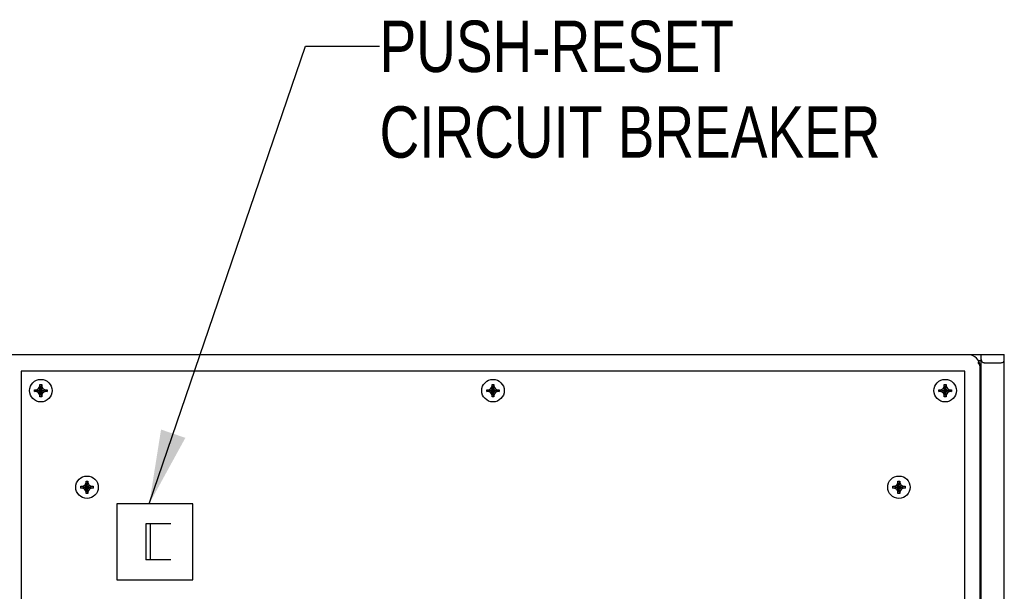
# Model space of a CAD drawing. Header units: inches. Extents: x 0 to 34, y 0 to 22.
# Tile 14 of 84: x 5.6 to 8, y 15.4 to 16.8. Entities that reach past the tile are written whole.
import ezdxf

# ---------------------------------------------------------------- set-up
doc = ezdxf.new("R2010")
doc.units = ezdxf.units.IN
doc.header["$LTSCALE"] = 1.87
doc.header["$MEASUREMENT"] = 0
doc.layers.get('0').update_dxf_attribs({"linetype": 'CONTINUOUS'})
doc.layers.add('DETAIL', color=7, linetype='CONTINUOUS')
doc.styles.get("Standard").update_dxf_attribs({"font": 'txt', "width": 0.8})

msp = doc.modelspace()

# ---------------------------------------------------------------- linework, layer by layer
at = {"color": 7, "linetype": 'CONTINUOUS'}
for p, q in [((3.66, 15.99483), (7.9725, 15.99483)), ((7.88375, 15.99433), (5.57375, 15.99433)), ((7.91625, 15.97933), (7.90937, 15.97933)), ((7.90973, 15.973), (7.90973, 15.97654)), ((7.91625, 14.25233), (7.91625, 15.99483)), ((7.92375, 15.97483), (7.965, 15.97483)), ((7.9725, 14.25233), (7.9725, 15.99483)), ((5.58125, 15.95433), (5.58125, 14.29183)), ((7.87625, 15.95433), (5.58125, 15.95433)), ((7.87625, 14.29183), (7.87625, 15.95433)), ((7.91375, 14.28183), (7.91375, 15.96433)), ((7.91625, 15.96258), (7.91375, 15.96258)), ((7.91625, 15.92758), (7.91375, 15.92758)), ((5.61354, 15.9092), (5.64396, 15.90446)), ((5.61354, 15.90446), (5.64396, 15.9092)), ((5.61369, 15.9092), (5.61825, 15.9092)), ((5.61825, 15.90445), (5.61369, 15.90445)), ((5.61825, 15.9092), (5.6234, 15.91218)), ((5.61825, 15.9092), (5.63925, 15.90445)), ((5.61825, 15.90445), (5.63925, 15.9092)), ((5.6234, 15.90148), (5.61825, 15.90445)), ((5.6234, 15.91218), (5.62638, 15.91733)), ((5.6234, 15.90148), (5.6341, 15.91218)), ((5.6341, 15.90148), (5.6234, 15.91218)), ((5.62638, 15.89161), (5.63112, 15.92204)), ((5.63112, 15.89161), (5.62638, 15.92204)), ((5.62638, 15.91733), (5.62638, 15.92189)), ((5.62638, 15.89633), (5.63113, 15.91733)), ((5.63113, 15.89633), (5.62638, 15.91733)), ((5.63113, 15.92189), (5.63113, 15.91733)), ((5.63113, 15.91733), (5.6341, 15.91218)), ((5.6341, 15.91218), (5.63925, 15.9092)), ((5.63925, 15.90445), (5.6341, 15.90148)), ((5.63925, 15.9092), (5.64381, 15.9092)), ((5.64381, 15.90445), (5.63925, 15.90445)), ((6.71354, 15.90446), (6.74396, 15.9092)), ((6.71354, 15.9092), (6.74396, 15.90446)), ((6.71369, 15.9092), (6.71825, 15.9092)), ((6.71825, 15.90445), (6.71369, 15.90445)), ((6.71825, 15.9092), (6.7234, 15.91218)), ((6.71825, 15.90445), (6.73925, 15.9092)), ((6.71825, 15.9092), (6.73925, 15.90445)), ((6.7234, 15.90148), (6.71825, 15.90445)), ((6.7234, 15.91218), (6.72638, 15.91733)), ((6.7234, 15.90148), (6.7341, 15.91218)), ((6.7341, 15.90148), (6.7234, 15.91218)), ((6.72638, 15.89161), (6.73112, 15.92204)), ((6.73112, 15.89161), (6.72638, 15.92204)), ((6.72638, 15.91733), (6.72638, 15.92189)), ((6.72638, 15.89633), (6.73113, 15.91733)), ((6.73113, 15.89633), (6.72638, 15.91733)), ((6.73113, 15.92189), (6.73113, 15.91733)), ((6.73113, 15.91733), (6.7341, 15.91218)), ((6.7341, 15.91218), (6.73925, 15.9092)), ((6.73925, 15.90445), (6.7341, 15.90148)), ((6.73925, 15.9092), (6.74381, 15.9092)), ((6.74381, 15.90445), (6.73925, 15.90445)), ((7.81354, 15.90446), (7.84396, 15.9092)), ((7.81354, 15.9092), (7.84396, 15.90446)), ((7.81369, 15.9092), (7.81825, 15.9092)), ((7.81825, 15.90445), (7.81369, 15.90445)), ((7.81825, 15.9092), (7.8234, 15.91218)), ((7.81825, 15.90445), (7.83925, 15.9092)), ((7.81825, 15.9092), (7.83925, 15.90445)), ((7.8234, 15.90148), (7.81825, 15.90445)), ((7.8234, 15.91218), (7.82638, 15.91733)), ((7.8234, 15.90148), (7.8341, 15.91218)), ((7.8341, 15.90148), (7.8234, 15.91218)), ((7.82638, 15.89161), (7.83112, 15.92204)), ((7.83112, 15.89161), (7.82638, 15.92204)), ((7.82638, 15.91733), (7.82638, 15.92189)), ((7.82638, 15.89633), (7.83113, 15.91733)), ((7.83113, 15.89633), (7.82638, 15.91733)), ((7.83113, 15.92189), (7.83113, 15.91733)), ((7.83113, 15.91733), (7.8341, 15.91218)), ((7.8341, 15.91218), (7.83925, 15.9092)), ((7.83925, 15.90445), (7.8341, 15.90148)), ((7.83925, 15.9092), (7.84381, 15.9092)), ((7.84381, 15.90445), (7.83925, 15.90445)), ((7.91625, 15.92333), (7.91375, 15.92333)), ((5.62638, 15.89633), (5.6234, 15.90148)), ((5.62638, 15.89176), (5.62638, 15.89633)), ((5.6341, 15.90148), (5.63113, 15.89633)), ((5.63113, 15.89633), (5.63113, 15.89176)), ((6.72638, 15.89633), (6.7234, 15.90148)), ((6.72638, 15.89176), (6.72638, 15.89633)), ((6.7341, 15.90148), (6.73113, 15.89633)), ((6.73113, 15.89633), (6.73113, 15.89176)), ((7.82638, 15.89633), (7.8234, 15.90148)), ((7.82638, 15.89176), (7.82638, 15.89633)), ((7.8341, 15.90148), (7.83113, 15.89633)), ((7.83113, 15.89633), (7.83113, 15.89176)), ((7.91625, 15.89533), (7.91375, 15.89533)), ((7.91625, 15.69583), (7.91375, 15.69583)), ((5.72604, 15.66946), (5.75646, 15.6742)), ((5.72604, 15.6742), (5.75646, 15.66946)), ((5.72619, 15.6742), (5.73075, 15.6742)), ((5.73075, 15.66945), (5.72619, 15.66945)), ((5.73075, 15.6742), (5.7359, 15.67718)), ((5.73075, 15.66945), (5.75175, 15.6742)), ((5.73075, 15.6742), (5.75175, 15.66945)), ((5.7359, 15.66648), (5.73075, 15.66945)), ((5.7359, 15.67718), (5.73888, 15.68233)), ((5.7359, 15.66648), (5.7466, 15.67718)), ((5.7466, 15.66648), (5.7359, 15.67718)), ((5.73888, 15.66133), (5.7359, 15.66648)), ((5.73888, 15.65661), (5.74362, 15.68704)), ((5.74362, 15.65661), (5.73888, 15.68704)), ((5.73888, 15.68233), (5.73888, 15.68689)), ((5.73888, 15.66133), (5.74363, 15.68233)), ((5.74363, 15.66133), (5.73888, 15.68233)), ((5.74363, 15.68689), (5.74363, 15.68233)), ((5.74363, 15.68233), (5.7466, 15.67718)), ((5.7466, 15.66648), (5.74363, 15.66133)), ((5.7466, 15.67718), (5.75175, 15.6742)), ((5.75175, 15.66945), (5.7466, 15.66648)), ((5.75175, 15.6742), (5.75631, 15.6742)), ((5.75631, 15.66945), (5.75175, 15.66945)), ((7.70104, 15.66946), (7.73146, 15.6742)), ((7.70104, 15.6742), (7.73146, 15.66946)), ((7.70119, 15.6742), (7.70575, 15.6742)), ((7.70575, 15.66945), (7.70119, 15.66945)), ((7.70575, 15.6742), (7.7109, 15.67718)), ((7.70575, 15.66945), (7.72675, 15.6742)), ((7.70575, 15.6742), (7.72675, 15.66945)), ((7.7109, 15.66648), (7.70575, 15.66945)), ((7.7109, 15.67718), (7.71388, 15.68233)), ((7.7109, 15.66648), (7.7216, 15.67718)), ((7.7216, 15.66648), (7.7109, 15.67718)), ((7.71388, 15.66133), (7.7109, 15.66648)), ((7.71388, 15.65661), (7.71862, 15.68704)), ((7.71862, 15.65661), (7.71388, 15.68704)), ((7.71388, 15.68233), (7.71388, 15.68689)), ((7.71388, 15.66133), (7.71863, 15.68233)), ((7.71863, 15.66133), (7.71388, 15.68233)), ((7.71863, 15.68689), (7.71863, 15.68233)), ((7.71863, 15.68233), (7.7216, 15.67718)), ((7.7216, 15.66648), (7.71863, 15.66133)), ((7.7216, 15.67718), (7.72675, 15.6742)), ((7.72675, 15.66945), (7.7216, 15.66648)), ((7.72675, 15.6742), (7.73131, 15.6742)), ((7.73131, 15.66945), (7.72675, 15.66945)), ((7.91625, 15.66783), (7.91375, 15.66783)), ((5.73888, 15.65676), (5.73888, 15.66133)), ((5.74363, 15.66133), (5.74363, 15.65676)), ((7.71388, 15.65676), (7.71388, 15.66133)), ((7.71863, 15.66133), (7.71863, 15.65676)), ((5.81375, 15.63183), (5.81375, 15.44683)), ((5.99875, 15.63183), (5.81375, 15.63183)), ((5.99875, 15.44683), (5.99875, 15.63183)), ((7.91625, 15.62833), (7.91375, 15.62833)), ((7.91625, 15.60033), (7.91375, 15.60033)), ((5.88399, 15.58308), (5.88399, 15.49558)), ((5.94499, 15.58308), (5.88399, 15.58308)), ((5.8946, 15.58308), (5.8946, 15.49558)), ((5.94499, 15.49558), (5.88399, 15.49558)), ((5.81375, 15.44683), (5.99875, 15.44683))]:
    msp.add_line(p, q, dxfattribs=at)
for centre in [(5.62875, 15.90683), (6.72875, 15.90683), (7.82875, 15.90683), (5.74125, 15.67183), (7.71625, 15.67183)]:
    msp.add_circle(centre, 0.02738, dxfattribs=at)
msp.add_arc((7.88375, 15.96433), 0.03, 0, 90, dxfattribs=at)
for points in [[(7.90973, 15.97654), (7.91077, 15.97525), (7.91166, 15.97382), (7.91233, 15.97229)], [(7.90973, 15.973), (7.91077, 15.97171), (7.91165, 15.97029), (7.91232, 15.96877)], [(7.91232, 15.96877), (7.91249, 15.96838), (7.91264, 15.96799), (7.91278, 15.96759)], [(7.91233, 15.97229), (7.91295, 15.97086), (7.91337, 15.96933), (7.91355, 15.96779)], [(7.91278, 15.96759), (7.91315, 15.96652), (7.91341, 15.96541), (7.91354, 15.96429)], [(7.91373, 15.96195), (7.91374, 15.96155), (7.91375, 15.96116), (7.91375, 15.96076)]]:
    msp.add_open_spline(points, degree=3, dxfattribs=at)
for points, knots in [([(7.91625, 15.98233), (7.91625, 15.98153), (7.91651, 15.97993), (7.91761, 15.97781), (7.9193, 15.97614), (7.92142, 15.97507), (7.92298, 15.97483), (7.92375, 15.97483)], [0, 0, 0, 0, 0.2046202, 0.4043533, 0.6034485, 0.8025613, 1, 1, 1, 1]), ([(7.965, 15.97483), (7.96577, 15.97483), (7.96733, 15.97507), (7.96944, 15.97613), (7.97114, 15.9778), (7.97224, 15.97993), (7.9725, 15.98153), (7.9725, 15.98233)], [0, 0, 0, 0, 0.1970005, 0.3960126, 0.5952048, 0.7950973, 1, 1, 1, 1]), ([(7.91354, 15.96429), (7.91359, 15.96391), (7.91366, 15.96313), (7.91371, 15.96235), (7.91373, 15.96195)], [0, 0, 0, 0, 0.4896628, 1, 1, 1, 1]), ([(5.61354, 15.90446), (5.61352, 15.90498), (5.6135, 15.90604), (5.6135, 15.90762), (5.61352, 15.90867), (5.61354, 15.9092)], [0, 0, 0, 0, 0.332868, 0.6671321, 1, 1, 1, 1]), ([(5.61354, 15.9092), (5.61356, 15.9092), (5.61361, 15.9092), (5.61366, 15.9092), (5.61369, 15.9092)], [0, 0, 0, 0, 0.5001653, 1, 1, 1, 1]), ([(5.61369, 15.90445), (5.61366, 15.90445), (5.61361, 15.90446), (5.61356, 15.90446), (5.61354, 15.90446)], [0, 0, 0, 0, 0.4998399, 1, 1, 1, 1]), ([(5.62638, 15.92204), (5.62664, 15.92205), (5.62717, 15.92206), (5.62796, 15.92207), (5.62849, 15.92208), (5.62875, 15.92208)], [0, 0, 0, 0, 0.3317416, 0.6649954, 1, 1, 1, 1]), ([(5.62638, 15.92189), (5.62638, 15.92192), (5.62638, 15.92197), (5.62638, 15.92202), (5.62638, 15.92204)], [0, 0, 0, 0, 0.4998399, 1, 1, 1, 1]), ([(5.62875, 15.92208), (5.62902, 15.92208), (5.62954, 15.92207), (5.63033, 15.92206), (5.63086, 15.92205), (5.63112, 15.92204)], [0, 0, 0, 0, 0.3349341, 0.6681787, 1, 1, 1, 1]), ([(5.63112, 15.92204), (5.63112, 15.92202), (5.63112, 15.92197), (5.63112, 15.92192), (5.63113, 15.92189)], [0, 0, 0, 0, 0.5001653, 1, 1, 1, 1]), ([(5.64381, 15.9092), (5.64384, 15.9092), (5.64389, 15.9092), (5.64394, 15.9092), (5.64396, 15.9092)], [0, 0, 0, 0, 0.4998399, 1, 1, 1, 1]), ([(5.64396, 15.90446), (5.64394, 15.90446), (5.64389, 15.90446), (5.64384, 15.90445), (5.64381, 15.90445)], [0, 0, 0, 0, 0.5001653, 1, 1, 1, 1]), ([(5.64396, 15.9092), (5.64398, 15.90867), (5.644, 15.90762), (5.644, 15.90604), (5.64398, 15.90498), (5.64396, 15.90446)], [0, 0, 0, 0, 0.332868, 0.6671321, 1, 1, 1, 1]), ([(6.71354, 15.90446), (6.71352, 15.90498), (6.7135, 15.90604), (6.7135, 15.90762), (6.71352, 15.90867), (6.71354, 15.9092)], [0, 0, 0, 0, 0.332868, 0.6671321, 1, 1, 1, 1]), ([(6.71354, 15.9092), (6.71356, 15.9092), (6.71361, 15.9092), (6.71366, 15.9092), (6.71369, 15.9092)], [0, 0, 0, 0, 0.5001653, 1, 1, 1, 1]), ([(6.71369, 15.90445), (6.71366, 15.90445), (6.71361, 15.90446), (6.71356, 15.90446), (6.71354, 15.90446)], [0, 0, 0, 0, 0.4998399, 1, 1, 1, 1]), ([(6.72638, 15.92204), (6.72664, 15.92205), (6.72717, 15.92206), (6.72796, 15.92207), (6.72849, 15.92208), (6.72875, 15.92208)], [0, 0, 0, 0, 0.3317416, 0.6649954, 1, 1, 1, 1]), ([(6.72638, 15.92189), (6.72638, 15.92192), (6.72638, 15.92197), (6.72638, 15.92202), (6.72638, 15.92204)], [0, 0, 0, 0, 0.4998399, 1, 1, 1, 1]), ([(6.72875, 15.92208), (6.72902, 15.92208), (6.72954, 15.92207), (6.73033, 15.92206), (6.73086, 15.92205), (6.73112, 15.92204)], [0, 0, 0, 0, 0.3349341, 0.6681787, 1, 1, 1, 1]), ([(6.73112, 15.92204), (6.73112, 15.92202), (6.73112, 15.92197), (6.73112, 15.92192), (6.73113, 15.92189)], [0, 0, 0, 0, 0.5001653, 1, 1, 1, 1]), ([(6.74381, 15.9092), (6.74384, 15.9092), (6.74389, 15.9092), (6.74394, 15.9092), (6.74396, 15.9092)], [0, 0, 0, 0, 0.4998399, 1, 1, 1, 1]), ([(6.74396, 15.90446), (6.74394, 15.90446), (6.74389, 15.90446), (6.74384, 15.90445), (6.74381, 15.90445)], [0, 0, 0, 0, 0.5001653, 1, 1, 1, 1]), ([(6.74396, 15.9092), (6.74398, 15.90867), (6.744, 15.90762), (6.744, 15.90604), (6.74398, 15.90498), (6.74396, 15.90446)], [0, 0, 0, 0, 0.332868, 0.6671321, 1, 1, 1, 1]), ([(7.81354, 15.90446), (7.81352, 15.90498), (7.8135, 15.90604), (7.8135, 15.90762), (7.81352, 15.90867), (7.81354, 15.9092)], [0, 0, 0, 0, 0.332868, 0.6671321, 1, 1, 1, 1]), ([(7.81354, 15.9092), (7.81356, 15.9092), (7.81361, 15.9092), (7.81366, 15.9092), (7.81369, 15.9092)], [0, 0, 0, 0, 0.5001653, 1, 1, 1, 1]), ([(7.81369, 15.90445), (7.81366, 15.90445), (7.81361, 15.90446), (7.81356, 15.90446), (7.81354, 15.90446)], [0, 0, 0, 0, 0.4998399, 1, 1, 1, 1]), ([(7.82638, 15.92204), (7.82664, 15.92205), (7.82717, 15.92206), (7.82796, 15.92207), (7.82849, 15.92208), (7.82875, 15.92208)], [0, 0, 0, 0, 0.3317416, 0.6649954, 1, 1, 1, 1]), ([(7.82638, 15.92189), (7.82638, 15.92192), (7.82638, 15.92197), (7.82638, 15.92202), (7.82638, 15.92204)], [0, 0, 0, 0, 0.4998399, 1, 1, 1, 1]), ([(7.82875, 15.92208), (7.82902, 15.92208), (7.82954, 15.92207), (7.83033, 15.92206), (7.83086, 15.92205), (7.83112, 15.92204)], [0, 0, 0, 0, 0.3349341, 0.6681787, 1, 1, 1, 1]), ([(7.83112, 15.92204), (7.83112, 15.92202), (7.83112, 15.92197), (7.83112, 15.92192), (7.83113, 15.92189)], [0, 0, 0, 0, 0.5001653, 1, 1, 1, 1]), ([(7.84381, 15.9092), (7.84384, 15.9092), (7.84389, 15.9092), (7.84394, 15.9092), (7.84396, 15.9092)], [0, 0, 0, 0, 0.4998399, 1, 1, 1, 1]), ([(7.84396, 15.90446), (7.84394, 15.90446), (7.84389, 15.90446), (7.84384, 15.90445), (7.84381, 15.90445)], [0, 0, 0, 0, 0.5001653, 1, 1, 1, 1]), ([(7.84396, 15.9092), (7.84398, 15.90867), (7.844, 15.90762), (7.844, 15.90604), (7.84398, 15.90498), (7.84396, 15.90446)], [0, 0, 0, 0, 0.332868, 0.6671321, 1, 1, 1, 1]), ([(5.62638, 15.89161), (5.62638, 15.89164), (5.62638, 15.89169), (5.62638, 15.89174), (5.62638, 15.89176)], [0, 0, 0, 0, 0.5001653, 1, 1, 1, 1]), ([(5.62875, 15.89158), (5.62849, 15.89158), (5.62796, 15.89158), (5.62717, 15.89159), (5.62664, 15.89161), (5.62638, 15.89161)], [0, 0, 0, 0, 0.3349341, 0.6681787, 1, 1, 1, 1]), ([(5.63112, 15.89161), (5.63086, 15.89161), (5.63033, 15.89159), (5.62954, 15.89158), (5.62902, 15.89158), (5.62875, 15.89158)], [0, 0, 0, 0, 0.3317416, 0.6649954, 1, 1, 1, 1]), ([(5.63113, 15.89176), (5.63112, 15.89174), (5.63112, 15.89169), (5.63112, 15.89164), (5.63112, 15.89161)], [0, 0, 0, 0, 0.4998399, 1, 1, 1, 1]), ([(6.72638, 15.89161), (6.72638, 15.89164), (6.72638, 15.89169), (6.72638, 15.89174), (6.72638, 15.89176)], [0, 0, 0, 0, 0.5001653, 1, 1, 1, 1]), ([(6.72875, 15.89158), (6.72849, 15.89158), (6.72796, 15.89158), (6.72717, 15.89159), (6.72664, 15.89161), (6.72638, 15.89161)], [0, 0, 0, 0, 0.3349341, 0.6681787, 1, 1, 1, 1]), ([(6.73112, 15.89161), (6.73086, 15.89161), (6.73033, 15.89159), (6.72954, 15.89158), (6.72902, 15.89158), (6.72875, 15.89158)], [0, 0, 0, 0, 0.3317416, 0.6649954, 1, 1, 1, 1]), ([(6.73113, 15.89176), (6.73112, 15.89174), (6.73112, 15.89169), (6.73112, 15.89164), (6.73112, 15.89161)], [0, 0, 0, 0, 0.4998399, 1, 1, 1, 1]), ([(7.82638, 15.89161), (7.82638, 15.89164), (7.82638, 15.89169), (7.82638, 15.89174), (7.82638, 15.89176)], [0, 0, 0, 0, 0.5001653, 1, 1, 1, 1]), ([(7.82875, 15.89158), (7.82849, 15.89158), (7.82796, 15.89158), (7.82717, 15.89159), (7.82664, 15.89161), (7.82638, 15.89161)], [0, 0, 0, 0, 0.3349341, 0.6681787, 1, 1, 1, 1]), ([(7.83112, 15.89161), (7.83086, 15.89161), (7.83033, 15.89159), (7.82954, 15.89158), (7.82902, 15.89158), (7.82875, 15.89158)], [0, 0, 0, 0, 0.3317416, 0.6649954, 1, 1, 1, 1]), ([(7.83113, 15.89176), (7.83112, 15.89174), (7.83112, 15.89169), (7.83112, 15.89164), (7.83112, 15.89161)], [0, 0, 0, 0, 0.4998399, 1, 1, 1, 1]), ([(5.72604, 15.66946), (5.72602, 15.66998), (5.726, 15.67104), (5.726, 15.67262), (5.72602, 15.67367), (5.72604, 15.6742)], [0, 0, 0, 0, 0.332868, 0.6671321, 1, 1, 1, 1]), ([(5.72604, 15.6742), (5.72606, 15.6742), (5.72611, 15.6742), (5.72616, 15.6742), (5.72619, 15.6742)], [0, 0, 0, 0, 0.5001653, 1, 1, 1, 1]), ([(5.72619, 15.66945), (5.72616, 15.66945), (5.72611, 15.66946), (5.72606, 15.66946), (5.72604, 15.66946)], [0, 0, 0, 0, 0.4998399, 1, 1, 1, 1]), ([(5.73888, 15.68704), (5.73914, 15.68705), (5.73967, 15.68706), (5.74046, 15.68707), (5.74099, 15.68708), (5.74125, 15.68708)], [0, 0, 0, 0, 0.3317416, 0.6649954, 1, 1, 1, 1]), ([(5.73888, 15.68689), (5.73888, 15.68692), (5.73888, 15.68697), (5.73888, 15.68702), (5.73888, 15.68704)], [0, 0, 0, 0, 0.4998399, 1, 1, 1, 1]), ([(5.74125, 15.68708), (5.74152, 15.68708), (5.74204, 15.68707), (5.74283, 15.68706), (5.74336, 15.68705), (5.74362, 15.68704)], [0, 0, 0, 0, 0.3349341, 0.6681787, 1, 1, 1, 1]), ([(5.74362, 15.68704), (5.74362, 15.68702), (5.74362, 15.68697), (5.74362, 15.68692), (5.74363, 15.68689)], [0, 0, 0, 0, 0.5001653, 1, 1, 1, 1]), ([(5.75631, 15.6742), (5.75634, 15.6742), (5.75639, 15.6742), (5.75644, 15.6742), (5.75646, 15.6742)], [0, 0, 0, 0, 0.4998399, 1, 1, 1, 1]), ([(5.75646, 15.66946), (5.75644, 15.66946), (5.75639, 15.66946), (5.75634, 15.66945), (5.75631, 15.66945)], [0, 0, 0, 0, 0.5001653, 1, 1, 1, 1]), ([(5.75646, 15.6742), (5.75648, 15.67367), (5.7565, 15.67262), (5.7565, 15.67104), (5.75648, 15.66998), (5.75646, 15.66946)], [0, 0, 0, 0, 0.332868, 0.6671321, 1, 1, 1, 1]), ([(7.70104, 15.66946), (7.70102, 15.66998), (7.701, 15.67104), (7.701, 15.67262), (7.70102, 15.67367), (7.70104, 15.6742)], [0, 0, 0, 0, 0.332868, 0.6671321, 1, 1, 1, 1]), ([(7.70104, 15.6742), (7.70106, 15.6742), (7.70111, 15.6742), (7.70116, 15.6742), (7.70119, 15.6742)], [0, 0, 0, 0, 0.5001653, 1, 1, 1, 1]), ([(7.70119, 15.66945), (7.70116, 15.66945), (7.70111, 15.66946), (7.70106, 15.66946), (7.70104, 15.66946)], [0, 0, 0, 0, 0.4998399, 1, 1, 1, 1]), ([(7.71388, 15.68704), (7.71414, 15.68705), (7.71467, 15.68706), (7.71546, 15.68707), (7.71599, 15.68708), (7.71625, 15.68708)], [0, 0, 0, 0, 0.3317416, 0.6649954, 1, 1, 1, 1]), ([(7.71388, 15.68689), (7.71388, 15.68692), (7.71388, 15.68697), (7.71388, 15.68702), (7.71388, 15.68704)], [0, 0, 0, 0, 0.4998399, 1, 1, 1, 1]), ([(7.71625, 15.68708), (7.71652, 15.68708), (7.71704, 15.68707), (7.71783, 15.68706), (7.71836, 15.68705), (7.71862, 15.68704)], [0, 0, 0, 0, 0.3349341, 0.6681787, 1, 1, 1, 1]), ([(7.71862, 15.68704), (7.71862, 15.68702), (7.71862, 15.68697), (7.71862, 15.68692), (7.71863, 15.68689)], [0, 0, 0, 0, 0.5001653, 1, 1, 1, 1]), ([(7.73131, 15.6742), (7.73134, 15.6742), (7.73139, 15.6742), (7.73144, 15.6742), (7.73146, 15.6742)], [0, 0, 0, 0, 0.4998399, 1, 1, 1, 1]), ([(7.73146, 15.66946), (7.73144, 15.66946), (7.73139, 15.66946), (7.73134, 15.66945), (7.73131, 15.66945)], [0, 0, 0, 0, 0.5001653, 1, 1, 1, 1]), ([(7.73146, 15.6742), (7.73148, 15.67367), (7.7315, 15.67262), (7.7315, 15.67104), (7.73148, 15.66998), (7.73146, 15.66946)], [0, 0, 0, 0, 0.332868, 0.6671321, 1, 1, 1, 1]), ([(5.73888, 15.65661), (5.73888, 15.65664), (5.73888, 15.65669), (5.73888, 15.65674), (5.73888, 15.65676)], [0, 0, 0, 0, 0.5001653, 1, 1, 1, 1]), ([(5.74125, 15.65658), (5.74099, 15.65658), (5.74046, 15.65658), (5.73967, 15.65659), (5.73914, 15.65661), (5.73888, 15.65661)], [0, 0, 0, 0, 0.3349341, 0.6681787, 1, 1, 1, 1]), ([(5.74362, 15.65661), (5.74336, 15.65661), (5.74283, 15.65659), (5.74204, 15.65658), (5.74152, 15.65658), (5.74125, 15.65658)], [0, 0, 0, 0, 0.3317416, 0.6649954, 1, 1, 1, 1]), ([(5.74363, 15.65676), (5.74362, 15.65674), (5.74362, 15.65669), (5.74362, 15.65664), (5.74362, 15.65661)], [0, 0, 0, 0, 0.4998399, 1, 1, 1, 1]), ([(7.71388, 15.65661), (7.71388, 15.65664), (7.71388, 15.65669), (7.71388, 15.65674), (7.71388, 15.65676)], [0, 0, 0, 0, 0.5001653, 1, 1, 1, 1]), ([(7.71625, 15.65658), (7.71599, 15.65658), (7.71546, 15.65658), (7.71467, 15.65659), (7.71414, 15.65661), (7.71388, 15.65661)], [0, 0, 0, 0, 0.3349341, 0.6681787, 1, 1, 1, 1]), ([(7.71862, 15.65661), (7.71836, 15.65661), (7.71783, 15.65659), (7.71704, 15.65658), (7.71652, 15.65658), (7.71625, 15.65658)], [0, 0, 0, 0, 0.3317416, 0.6649954, 1, 1, 1, 1]), ([(7.71863, 15.65676), (7.71862, 15.65674), (7.71862, 15.65669), (7.71862, 15.65664), (7.71862, 15.65661)], [0, 0, 0, 0, 0.4998399, 1, 1, 1, 1])]:
    msp.add_open_spline(points, degree=3, knots=knots, dxfattribs=at)
at = {"layer": 'DETAIL', "color": 2, "linetype": 'CONTINUOUS'}
for p, q in [((5.89271, 15.63183), (6.2728, 16.74433)), ((6.2728, 16.74433), (6.4528, 16.74433))]:
    msp.add_line(p, q, dxfattribs=at)
msp.add_solid([(5.92133, 15.81226), (5.89271, 15.63183), (5.98048, 15.79206)], dxfattribs=at)

# ---------------------------------------------------------------- texts
at = {"layer": 'DETAIL', "color": 2, "linetype": 'CONTINUOUS', "insert": (6.4528, 16.80683), "char_height": 0.125, "width": 1.5, "attachment_point": 1}
msp.add_mtext('PUSH-RESET\\PCIRCUIT BREAKER', dxfattribs=at)

doc.saveas('drawing.dxf')
